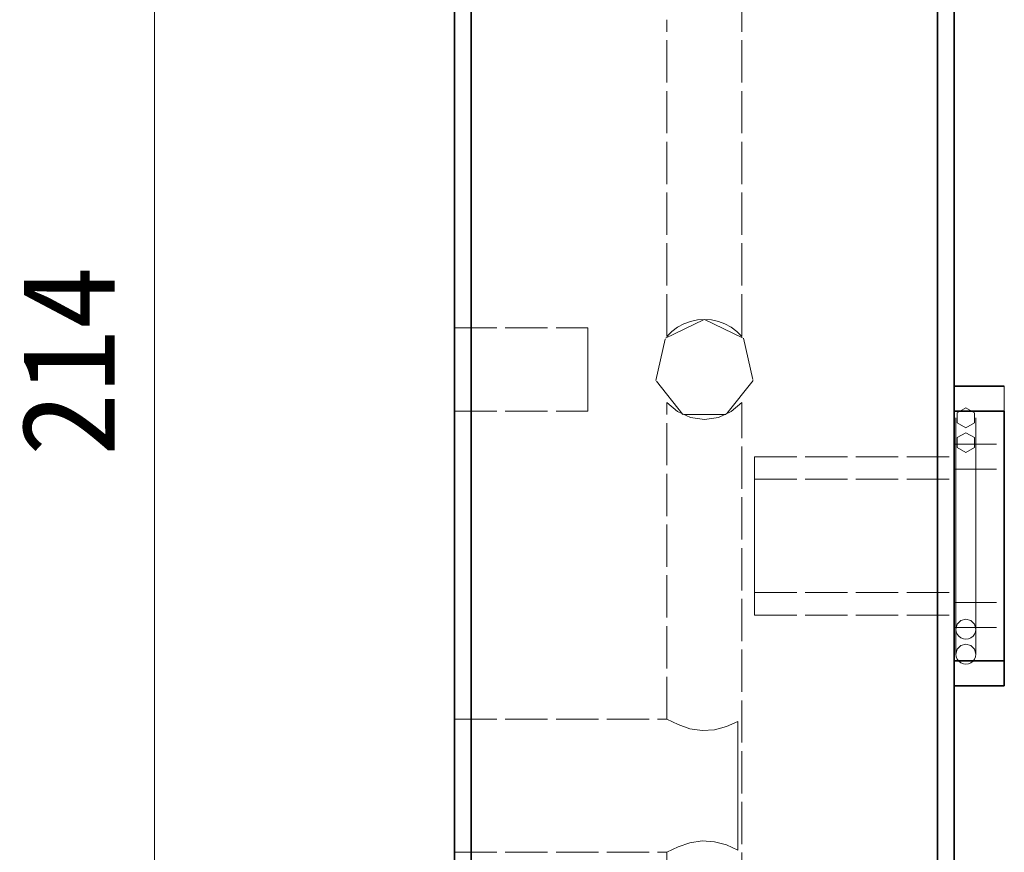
# Model space of a CAD drawing. Header units: millimetres. Extents: x 0 to 420, y 0 to 297.
# Tile 2 of 21: x 104 to 133, y 80 to 105. Entities that reach past the tile are written whole.
import ezdxf
from ezdxf.enums import TextEntityAlignment as Align

# ---------------------------------------------------------------- set-up
doc = ezdxf.new("R2010")
doc.units = ezdxf.units.MM
doc.linetypes.add('DASHED', pattern=[1.524, 1.27, -0.254])
for name, color, linetype, lineweight, true_color in [('DIM', 7, 'Continuous', 18, 0x1e5aa0), ('HIDDEN', 7, 'DASHED', 13, 0x969696), ('OUTLINE', 7, 'Continuous', 35, 0x141414)]:
    doc.layers.add(name, color=color, linetype=linetype, lineweight=lineweight, true_color=true_color)
doc.styles.add('ZH', font='simsun.ttc')

msp = doc.modelspace()

# ---------------------------------------------------------------- linework, layer by layer
at = {"layer": 'DIM'}
msp.add_lwpolyline([(107.75, 68.25), (107.75, 121.75)], dxfattribs=at)
at = {"layer": 'HIDDEN'}
for points in [[(116.75, 70.25), (116.75, 119.25)], [(117.25, 70.25), (117.25, 119.25)], [(131.25, 70.25), (131.25, 119.25)], [(131.75, 70.25), (131.75, 119.25)], [(125.375, 95.742), (125.375, 111.408)], [(125.375, 95.742), (125.375, 111.408)], [(125.375, 95.742), (125.375, 111.408)], [(125.375, 95.742), (125.375, 111.408)], [(123.125, 95.742), (123.125, 105.25)], [(123.125, 95.742), (123.125, 105.25)], [(123.125, 95.742), (123.125, 105.25)], [(123.125, 95.742), (123.125, 105.25)], [(124.25, 96.25), (125.423, 95.685), (125.712, 94.416), (124.901, 93.399), (123.599, 93.399), (122.788, 94.416), (123.077, 95.685), (124.25, 96.25)], [(124.25, 96.25), (125.423, 95.685), (125.712, 94.416), (124.901, 93.399), (123.599, 93.399), (122.788, 94.416), (123.077, 95.685), (124.25, 96.25)], [(124.25, 96.25), (124.039, 96.235), (123.832, 96.19), (123.633, 96.117), (123.446, 96.017), (123.276, 95.891), (123.125, 95.742)], [(123.125, 95.742), (123.276, 95.891), (123.446, 96.017), (123.633, 96.117), (123.832, 96.19), (124.039, 96.235), (124.25, 96.25)], [(124.25, 96.25), (124.039, 96.235), (123.832, 96.19), (123.633, 96.117), (123.446, 96.017), (123.276, 95.891), (123.125, 95.742)], [(123.125, 95.742), (123.276, 95.891), (123.446, 96.017), (123.633, 96.117), (123.832, 96.19), (124.039, 96.235), (124.25, 96.25)], [(124.25, 96.25), (124.039, 96.235), (123.832, 96.19), (123.633, 96.117), (123.446, 96.017), (123.276, 95.891), (123.125, 95.742)], [(123.125, 95.742), (123.276, 95.891), (123.446, 96.017), (123.633, 96.117), (123.832, 96.19), (124.039, 96.235), (124.25, 96.25)], [(124.25, 96.25), (124.039, 96.235), (123.832, 96.19), (123.633, 96.117), (123.446, 96.017), (123.276, 95.891), (123.125, 95.742)], [(123.125, 95.742), (123.276, 95.891), (123.446, 96.017), (123.633, 96.117), (123.832, 96.19), (124.039, 96.235), (124.25, 96.25)], [(124.25, 96.25), (124.461, 96.235), (124.668, 96.19), (124.867, 96.117), (125.054, 96.017), (125.224, 95.891), (125.375, 95.742)], [(125.375, 95.742), (125.224, 95.891), (125.054, 96.017), (124.867, 96.117), (124.668, 96.19), (124.461, 96.235), (124.25, 96.25)], [(124.25, 96.25), (124.461, 96.235), (124.668, 96.19), (124.867, 96.117), (125.054, 96.017), (125.224, 95.891), (125.375, 95.742)], [(125.375, 95.742), (125.224, 95.891), (125.054, 96.017), (124.867, 96.117), (124.668, 96.19), (124.461, 96.235), (124.25, 96.25)], [(124.25, 96.25), (124.461, 96.235), (124.668, 96.19), (124.867, 96.117), (125.054, 96.017), (125.224, 95.891), (125.375, 95.742)], [(125.375, 95.742), (125.224, 95.891), (125.054, 96.017), (124.867, 96.117), (124.668, 96.19), (124.461, 96.235), (124.25, 96.25)], [(124.25, 96.25), (124.461, 96.235), (124.668, 96.19), (124.867, 96.117), (125.054, 96.017), (125.224, 95.891), (125.375, 95.742)], [(125.375, 95.742), (125.224, 95.891), (125.054, 96.017), (124.867, 96.117), (124.668, 96.19), (124.461, 96.235), (124.25, 96.25)], [(116.75, 96), (116.75, 95.583), (116.75, 95.167), (116.75, 94.75), (116.75, 94.333), (116.75, 93.917), (116.75, 93.5)], [(116.75, 93.5), (116.75, 93.917), (116.75, 94.333), (116.75, 94.75), (116.75, 95.167), (116.75, 95.583), (116.75, 96)], [(116.75, 96), (116.75, 95.583), (116.75, 95.167), (116.75, 94.75), (116.75, 94.333), (116.75, 93.917), (116.75, 93.5)], [(116.75, 93.5), (116.75, 93.917), (116.75, 94.333), (116.75, 94.75), (116.75, 95.167), (116.75, 95.583), (116.75, 96)], [(116.75, 96), (120.75, 96)], [(116.75, 96), (120.75, 96)], [(120.75, 96), (120.75, 95.583), (120.75, 95.167), (120.75, 94.75), (120.75, 94.333), (120.75, 93.917), (120.75, 93.5)], [(120.75, 93.5), (120.75, 93.917), (120.75, 94.333), (120.75, 94.75), (120.75, 95.167), (120.75, 95.583), (120.75, 96)], [(120.75, 96), (120.75, 95.583), (120.75, 95.167), (120.75, 94.75), (120.75, 94.333), (120.75, 93.917), (120.75, 93.5)], [(120.75, 93.5), (120.75, 93.917), (120.75, 94.333), (120.75, 94.75), (120.75, 95.167), (120.75, 95.583), (120.75, 96)], [(131.75, 94.25), (131.75, 92.964), (131.75, 91.679), (131.75, 90.393), (131.75, 89.107), (131.75, 87.821), (131.75, 86.536), (131.75, 85.25)], [(131.75, 85.25), (131.75, 86.536), (131.75, 87.821), (131.75, 89.107), (131.75, 90.393), (131.75, 91.679), (131.75, 92.964), (131.75, 94.25)], [(133.25, 94.25), (133.25, 92.875), (133.25, 91.5), (133.25, 90.125), (133.25, 88.75), (133.25, 87.375), (133.25, 86)], [(133.25, 85.25), (133.25, 86.536), (133.25, 87.821), (133.25, 89.107), (133.25, 90.393), (133.25, 91.679), (133.25, 92.964), (133.25, 94.25)], [(125.375, 93.758), (125.054, 93.483), (124.668, 93.31), (124.25, 93.25), (123.832, 93.31), (123.446, 93.483), (123.125, 93.758)], [(123.125, 93.758), (123.446, 93.483), (123.832, 93.31), (124.25, 93.25), (124.668, 93.31), (125.054, 93.483), (125.375, 93.758)], [(125.375, 93.758), (125.054, 93.483), (124.668, 93.31), (124.25, 93.25), (123.832, 93.31), (123.446, 93.483), (123.125, 93.758)], [(123.125, 93.758), (123.446, 93.483), (123.832, 93.31), (124.25, 93.25), (124.668, 93.31), (125.054, 93.483), (125.375, 93.758)], [(125.375, 93.758), (125.054, 93.483), (124.668, 93.31), (124.25, 93.25), (123.832, 93.31), (123.446, 93.483), (123.125, 93.758)], [(123.125, 93.758), (123.446, 93.483), (123.832, 93.31), (124.25, 93.25), (124.668, 93.31), (125.054, 93.483), (125.375, 93.758)], [(125.375, 93.758), (125.054, 93.483), (124.668, 93.31), (124.25, 93.25), (123.832, 93.31), (123.446, 93.483), (123.125, 93.758)], [(123.125, 93.758), (123.446, 93.483), (123.832, 93.31), (124.25, 93.25), (124.668, 93.31), (125.054, 93.483), (125.375, 93.758)], [(123.125, 84.25), (123.125, 93.758)], [(123.125, 84.25), (123.125, 93.758)], [(123.125, 84.25), (123.125, 93.758)], [(123.125, 84.25), (123.125, 93.758)], [(125.375, 75.923), (125.375, 93.758)], [(125.375, 75.923), (125.375, 93.758)], [(125.375, 75.923), (125.375, 93.758)], [(125.375, 75.923), (125.375, 93.758)], [(116.75, 93.5), (120.75, 93.5)], [(116.75, 93.5), (120.75, 93.5)], [(131.75, 93.5), (131.75, 92.25), (131.75, 91), (131.75, 89.75), (131.75, 88.5), (131.75, 87.25), (131.75, 86)], [(131.75, 86), (131.75, 87.25), (131.75, 88.5), (131.75, 89.75), (131.75, 91), (131.75, 92.25), (131.75, 93.5)], [(132.1, 93.6), (132.36, 93.45), (132.36, 93.15), (132.1, 93), (131.84, 93.15), (131.84, 93.45), (132.1, 93.6)], [(133.25, 86), (133.25, 87.25), (133.25, 88.5), (133.25, 89.75), (133.25, 91), (133.25, 92.25), (133.25, 93.5)], [(131.8, 93.3), (131.8, 92.117), (131.8, 90.933), (131.8, 89.75), (131.8, 88.567), (131.8, 87.383), (131.8, 86.2)], [(131.8, 93.3), (131.8, 92.117), (131.8, 90.933), (131.8, 89.75), (131.8, 88.567), (131.8, 87.383), (131.8, 86.2)], [(132.4, 86.2), (132.4, 87.383), (132.4, 88.567), (132.4, 89.75), (132.4, 90.933), (132.4, 92.117), (132.4, 93.3)], [(132.4, 86.2), (132.4, 87.383), (132.4, 88.567), (132.4, 89.75), (132.4, 90.933), (132.4, 92.117), (132.4, 93.3)], [(132.1, 92.85), (132.36, 92.7), (132.36, 92.4), (132.1, 92.25), (131.84, 92.4), (131.84, 92.7), (132.1, 92.85)], [(131.75, 92.5), (131.75, 91.583), (131.75, 90.667), (131.75, 89.75), (131.75, 88.833), (131.75, 87.917), (131.75, 87)], [(131.75, 87), (131.75, 87.917), (131.75, 88.833), (131.75, 89.75), (131.75, 90.667), (131.75, 91.583), (131.75, 92.5)], [(131.75, 92.5), (133.25, 92.5)], [(131.8, 92.55), (131.8, 91.617), (131.8, 90.683), (131.8, 89.75), (131.8, 88.817), (131.8, 87.883), (131.8, 86.95)], [(131.8, 92.55), (131.8, 91.617), (131.8, 90.683), (131.8, 89.75), (131.8, 88.817), (131.8, 87.883), (131.8, 86.95)], [(132.4, 86.95), (132.4, 87.883), (132.4, 88.817), (132.4, 89.75), (132.4, 90.683), (132.4, 91.617), (132.4, 92.55)], [(132.4, 86.95), (132.4, 87.883), (132.4, 88.817), (132.4, 89.75), (132.4, 90.683), (132.4, 91.617), (132.4, 92.55)], [(133.25, 92.5), (133.25, 91.583), (133.25, 90.667), (133.25, 89.75), (133.25, 88.833), (133.25, 87.917), (133.25, 87)], [(133.25, 87), (133.25, 87.917), (133.25, 88.833), (133.25, 89.75), (133.25, 90.667), (133.25, 91.583), (133.25, 92.5)], [(125.75, 92.125), (131.75, 92.125)], [(125.75, 92.125), (125.75, 91.333), (125.75, 90.542), (125.75, 89.75), (125.75, 88.958), (125.75, 88.167), (125.75, 87.375)], [(125.75, 87.375), (125.75, 88.167), (125.75, 88.958), (125.75, 89.75), (125.75, 90.542), (125.75, 91.333), (125.75, 92.125)], [(131.75, 92.125), (131.75, 91.333), (131.75, 90.542), (131.75, 89.75), (131.75, 88.958), (131.75, 88.167), (131.75, 87.375)], [(131.75, 87.375), (131.75, 88.167), (131.75, 88.958), (131.75, 89.75), (131.75, 90.542), (131.75, 91.333), (131.75, 92.125)], [(131.75, 91.75), (131.75, 91.083), (131.75, 90.417), (131.75, 89.75), (131.75, 89.083), (131.75, 88.417), (131.75, 87.75)], [(131.75, 87.75), (131.75, 88.417), (131.75, 89.083), (131.75, 89.75), (131.75, 90.417), (131.75, 91.083), (131.75, 91.75)], [(131.75, 91.75), (133.25, 91.75)], [(133.25, 91.75), (133.25, 91.083), (133.25, 90.417), (133.25, 89.75), (133.25, 89.083), (133.25, 88.417), (133.25, 87.75)], [(133.25, 87.75), (133.25, 88.417), (133.25, 89.083), (133.25, 89.75), (133.25, 90.417), (133.25, 91.083), (133.25, 91.75)], [(125.75, 91.45), (131.75, 91.45)], [(125.75, 91.45), (125.75, 90.883), (125.75, 90.317), (125.75, 89.75), (125.75, 89.183), (125.75, 88.617), (125.75, 88.05)], [(125.75, 88.05), (125.75, 88.617), (125.75, 89.183), (125.75, 89.75), (125.75, 90.317), (125.75, 90.883), (125.75, 91.45)], [(131.75, 91.45), (131.75, 90.883), (131.75, 90.317), (131.75, 89.75), (131.75, 89.183), (131.75, 88.617), (131.75, 88.05)], [(131.75, 88.05), (131.75, 88.617), (131.75, 89.183), (131.75, 89.75), (131.75, 90.317), (131.75, 90.883), (131.75, 91.45)], [(125.75, 88.05), (131.75, 88.05)], [(131.75, 87.75), (133.25, 87.75)], [(125.75, 87.375), (131.75, 87.375)], [(131.8, 86.95), (131.84, 87.1), (131.95, 87.21), (132.1, 87.25), (132.25, 87.21), (132.36, 87.1), (132.4, 86.95)], [(131.75, 87), (133.25, 87)], [(132.1, 86.65), (132.022, 86.66), (131.95, 86.69), (131.888, 86.738), (131.84, 86.8), (131.81, 86.872), (131.8, 86.95)], [(132.1, 86.65), (132.178, 86.66), (132.25, 86.69), (132.312, 86.738), (132.36, 86.8), (132.39, 86.872), (132.4, 86.95)], [(131.8, 86.2), (131.84, 86.35), (131.95, 86.46), (132.1, 86.5), (132.25, 86.46), (132.36, 86.35), (132.4, 86.2)], [(132.1, 85.9), (132.022, 85.91), (131.95, 85.94), (131.888, 85.988), (131.84, 86.05), (131.81, 86.122), (131.8, 86.2)], [(132.1, 85.9), (132.178, 85.91), (132.25, 85.94), (132.312, 85.988), (132.36, 86.05), (132.39, 86.122), (132.4, 86.2)], [(116.75, 84.25), (116.75, 83.583), (116.75, 82.917), (116.75, 82.25), (116.75, 81.583), (116.75, 80.917), (116.75, 80.25)], [(116.75, 80.25), (116.75, 80.917), (116.75, 81.583), (116.75, 82.25), (116.75, 82.917), (116.75, 83.583), (116.75, 84.25)], [(116.75, 84.25), (116.75, 83.583), (116.75, 82.917), (116.75, 82.25), (116.75, 81.583), (116.75, 80.917), (116.75, 80.25)], [(116.75, 80.25), (116.75, 80.917), (116.75, 81.583), (116.75, 82.25), (116.75, 82.917), (116.75, 83.583), (116.75, 84.25)], [(116.75, 84.25), (116.75, 83.583), (116.75, 82.917), (116.75, 82.25), (116.75, 81.583), (116.75, 80.917), (116.75, 80.25)], [(116.75, 80.25), (116.75, 80.917), (116.75, 81.583), (116.75, 82.25), (116.75, 82.917), (116.75, 83.583), (116.75, 84.25)], [(116.75, 84.25), (116.75, 83.583), (116.75, 82.917), (116.75, 82.25), (116.75, 81.583), (116.75, 80.917), (116.75, 80.25)], [(116.75, 80.25), (116.75, 80.917), (116.75, 81.583), (116.75, 82.25), (116.75, 82.917), (116.75, 83.583), (116.75, 84.25)], [(116.75, 84.25), (123.125, 84.25)], [(116.75, 84.25), (123.125, 84.25)], [(116.75, 84.25), (123.125, 84.25)], [(116.75, 84.25), (123.125, 84.25)], [(123.125, 84.25), (123.459, 84.083), (123.811, 83.961), (124.179, 83.905), (124.55, 83.931), (124.91, 84.03), (125.25, 84.182)], [(125.25, 84.182), (124.91, 84.03), (124.55, 83.931), (124.179, 83.905), (123.811, 83.961), (123.459, 84.083), (123.125, 84.25)], [(123.125, 84.25), (123.459, 84.083), (123.811, 83.961), (124.179, 83.905), (124.55, 83.931), (124.91, 84.03), (125.25, 84.182)], [(125.25, 84.182), (124.91, 84.03), (124.55, 83.931), (124.179, 83.905), (123.811, 83.961), (123.459, 84.083), (123.125, 84.25)], [(123.125, 84.25), (123.459, 84.083), (123.811, 83.961), (124.179, 83.905), (124.55, 83.931), (124.91, 84.03), (125.25, 84.182)], [(125.25, 84.182), (124.91, 84.03), (124.55, 83.931), (124.179, 83.905), (123.811, 83.961), (123.459, 84.083), (123.125, 84.25)], [(123.125, 84.25), (123.459, 84.083), (123.811, 83.961), (124.179, 83.905), (124.55, 83.931), (124.91, 84.03), (125.25, 84.182)], [(125.25, 84.182), (124.91, 84.03), (124.55, 83.931), (124.179, 83.905), (123.811, 83.961), (123.459, 84.083), (123.125, 84.25)], [(125.25, 84.182), (125.25, 83.538), (125.25, 82.894), (125.25, 82.25), (125.25, 81.606), (125.25, 80.962), (125.25, 80.318)], [(125.25, 80.318), (125.25, 80.962), (125.25, 81.606), (125.25, 82.25), (125.25, 82.894), (125.25, 83.538), (125.25, 84.182)], [(125.25, 84.182), (125.25, 83.538), (125.25, 82.894), (125.25, 82.25), (125.25, 81.606), (125.25, 80.962), (125.25, 80.318)], [(125.25, 80.318), (125.25, 80.962), (125.25, 81.606), (125.25, 82.25), (125.25, 82.894), (125.25, 83.538), (125.25, 84.182)], [(125.25, 84.182), (125.25, 83.538), (125.25, 82.894), (125.25, 82.25), (125.25, 81.606), (125.25, 80.962), (125.25, 80.318)], [(125.25, 80.318), (125.25, 80.962), (125.25, 81.606), (125.25, 82.25), (125.25, 82.894), (125.25, 83.538), (125.25, 84.182)], [(125.25, 84.182), (125.25, 83.538), (125.25, 82.894), (125.25, 82.25), (125.25, 81.606), (125.25, 80.962), (125.25, 80.318)], [(125.25, 80.318), (125.25, 80.962), (125.25, 81.606), (125.25, 82.25), (125.25, 82.894), (125.25, 83.538), (125.25, 84.182)], [(125.25, 80.318), (125.25, 84.182)], [(125.25, 80.318), (125.25, 84.182)], [(125.25, 80.318), (125.25, 84.182)], [(125.25, 80.318), (125.25, 84.182)], [(125.25, 80.318), (125.25, 84.182)], [(125.25, 80.318), (125.25, 84.182)], [(125.25, 80.318), (125.25, 84.182)], [(125.25, 80.318), (125.25, 84.182)], [(125.25, 80.318), (124.91, 80.47), (124.55, 80.569), (124.179, 80.595), (123.811, 80.539), (123.459, 80.417), (123.125, 80.25)], [(123.125, 80.25), (123.459, 80.417), (123.811, 80.539), (124.179, 80.595), (124.55, 80.569), (124.91, 80.47), (125.25, 80.318)], [(125.25, 80.318), (124.91, 80.47), (124.55, 80.569), (124.179, 80.595), (123.811, 80.539), (123.459, 80.417), (123.125, 80.25)], [(123.125, 80.25), (123.459, 80.417), (123.811, 80.539), (124.179, 80.595), (124.55, 80.569), (124.91, 80.47), (125.25, 80.318)], [(125.25, 80.318), (124.91, 80.47), (124.55, 80.569), (124.179, 80.595), (123.811, 80.539), (123.459, 80.417), (123.125, 80.25)], [(123.125, 80.25), (123.459, 80.417), (123.811, 80.539), (124.179, 80.595), (124.55, 80.569), (124.91, 80.47), (125.25, 80.318)], [(125.25, 80.318), (124.91, 80.47), (124.55, 80.569), (124.179, 80.595), (123.811, 80.539), (123.459, 80.417), (123.125, 80.25)], [(123.125, 80.25), (123.459, 80.417), (123.811, 80.539), (124.179, 80.595), (124.55, 80.569), (124.91, 80.47), (125.25, 80.318)], [(116.75, 80.25), (123.125, 80.25)], [(116.75, 80.25), (123.125, 80.25)], [(116.75, 80.25), (123.125, 80.25)], [(116.75, 80.25), (123.125, 80.25)], [(123.125, 75.923), (123.125, 80.25)], [(123.125, 75.923), (123.125, 80.25)], [(123.125, 75.923), (123.125, 80.25)], [(123.125, 75.923), (123.125, 80.25)]]:
    msp.add_lwpolyline(points, dxfattribs=at)
at = {"layer": 'OUTLINE'}
for points in [[(116.75, 70.25), (116.75, 119.25)], [(117.25, 70.25), (117.25, 119.25)], [(131.25, 70.25), (131.25, 119.25)], [(131.75, 70.25), (131.75, 119.25)], [(131.75, 94.25), (133.25, 94.25)], [(131.75, 93.5), (133.25, 93.5)], [(133.25, 93.5), (133.25, 92.25), (133.25, 91), (133.25, 89.75), (133.25, 88.5), (133.25, 87.25), (133.25, 86)], [(131.75, 86), (133.25, 86)], [(133.25, 86), (133.25, 85.875), (133.25, 85.75), (133.25, 85.625), (133.25, 85.5), (133.25, 85.375), (133.25, 85.25)], [(131.75, 85.25), (133.25, 85.25)]]:
    msp.add_lwpolyline(points, dxfattribs=at)

# ---------------------------------------------------------------- texts
at = {"layer": 'DIM', "style": 'ZH'}
msp.add_text('214', height=2.8, rotation=90, dxfattribs=at).set_placement((105.15, 95), align=Align.MIDDLE_CENTER)

doc.saveas('drawing.dxf')
